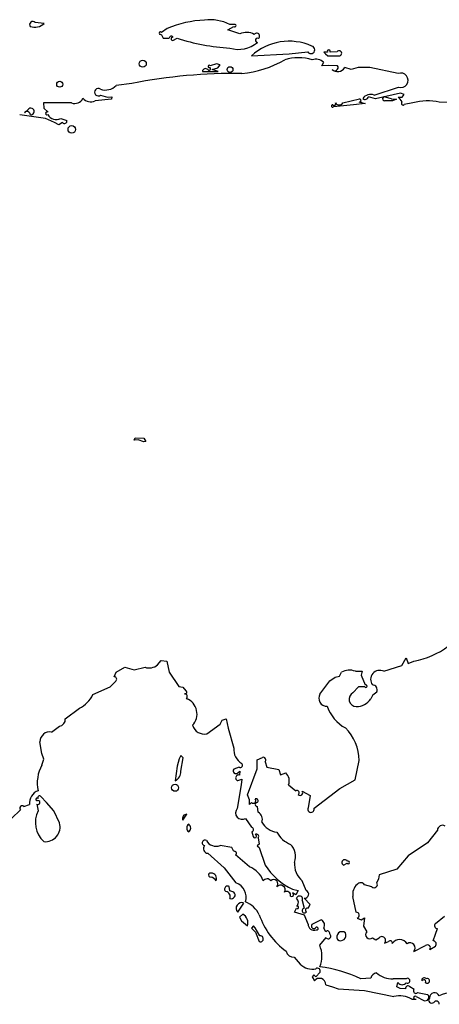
# Model space of a CAD drawing. Extents: x 0 to 10, y 0 to 4.8.
# Tile 10 of 11: x 7.2 to 8.2, y 2.2 to 4.7. Entities that reach past the tile are written whole.
import ezdxf

# ---------------------------------------------------------------- set-up
doc = ezdxf.new("R2010")
doc.units = 0

msp = doc.modelspace()

# ---------------------------------------------------------------- linework, layer by layer
at = {"layer": 'Default', "color": 7, "linetype": 'CONTINUOUS'}
for p, q in [((7.233118, 4.740327), (7.210221, 4.7425)), ((7.546958, 4.727524), (7.532661, 4.7175)), ((7.70194, 4.724016), (7.717559, 4.732552)), ((7.717347, 4.719191), (7.70194, 4.724016)), ((7.721131, 4.73787), (7.707064, 4.7375)), ((7.532352, 4.712609), (7.537311, 4.702852)), ((7.537311, 4.702852), (7.552564, 4.702576)), ((7.561417, 4.697016), (7.572768, 4.702506)), ((7.73274, 4.713339), (7.717347, 4.719191)), ((7.7625, 4.6575), (7.858926, 4.6625)), ((7.858926, 4.6625), (7.906419, 4.6675)), ((7.956631, 4.667152), (7.947217, 4.667058)), ((7.947217, 4.667058), (7.951645, 4.662446)), ((7.951645, 4.662446), (7.9575, 4.6575)), ((7.9575, 4.6575), (7.985991, 4.6575)), ((7.981234, 4.6675), (7.963471, 4.667142)), ((7.673543, 4.6375), (7.657221, 4.632333)), ((7.662263, 4.622843), (7.676621, 4.627151)), ((7.677441, 4.617446), (7.662263, 4.622843)), ((7.683115, 4.634598), (7.673543, 4.6375)), ((7.676621, 4.627151), (7.683115, 4.634598)), ((7.94273, 4.632331), (7.947624, 4.641082)), ((7.958478, 4.6325), (7.94273, 4.632331)), ((7.982588, 4.632398), (7.958478, 4.6325)), ((8.017198, 4.622492), (8.00077, 4.627668)), ((8.035078, 4.6275), (8.017198, 4.622492)), ((8.065294, 4.6275), (8.035078, 4.6275)), ((8.137406, 4.612379), (8.065294, 4.6275)), ((7.6375, 4.6175), (7.677441, 4.617446)), ((7.457303, 4.587115), (7.417273, 4.581943)), ((8.076057, 4.557132), (8.138301, 4.57784)), ((7.377437, 4.5575), (7.395317, 4.5525)), ((7.395317, 4.5525), (7.406148, 4.55287)), ((7.406148, 4.55287), (7.405028, 4.547222)), ((7.995915, 4.537647), (8.038331, 4.547551)), ((8.079295, 4.5475), (8.061449, 4.552977)), ((8.143481, 4.5625), (8.079295, 4.5475)), ((8.120262, 4.5475), (8.104133, 4.552506)), ((8.120262, 4.5475), (8.132897, 4.54675)), ((8.137317, 4.552257), (8.147274, 4.552333)), ((8.142709, 4.547059), (8.137317, 4.552257)), ((8.153001, 4.558662), (8.143481, 4.5625)), ((8.147274, 4.552333), (8.153001, 4.558662)), ((7.194239, 4.5225), (7.182606, 4.512409)), ((7.252615, 4.5375), (7.231258, 4.5376)), ((7.231258, 4.5376), (7.23213, 4.523715)), ((7.23213, 4.523715), (7.243033, 4.513837)), ((7.302684, 4.5375), (7.252615, 4.5375)), ((7.405028, 4.547222), (7.363283, 4.5425)), ((8.022939, 4.5325), (7.9725, 4.5275)), ((8.053085, 4.535782), (8.022939, 4.5325)), ((8.036877, 4.539816), (8.053085, 4.535782)), ((8.123175, 4.5425), (8.1025, 4.5425)), ((8.132897, 4.54675), (8.123175, 4.5425)), ((8.147821, 4.540389), (8.142709, 4.547059)), ((8.174944, 4.5375), (8.152727, 4.533059)), ((8.287159, 4.5375), (8.24243, 4.539649)), ((7.236887, 4.4975), (7.170615, 4.50731)), ((7.259275, 4.4875), (7.236887, 4.4975)), ((7.275346, 4.4975), (7.290877, 4.492861)), ((7.270648, 4.481902), (7.259275, 4.4875)), ((7.280124, 4.4875), (7.270648, 4.481902)), ((7.462868, 3.677268), (7.465563, 3.682697)), ((7.473126, 3.6775), (7.462868, 3.677268)), ((7.465563, 3.682697), (7.487738, 3.681807)), ((7.4875, 3.6725), (7.473126, 3.6775)), ((7.492971, 3.673524), (7.4875, 3.6725)), ((7.487738, 3.681807), (7.492971, 3.673524)), ((8.146568, 3.102145), (8.157705, 3.121165)), ((8.157705, 3.121165), (8.162752, 3.10732)), ((7.417431, 3.085349), (7.438937, 3.098049)), ((7.438937, 3.098049), (7.462697, 3.091106)), ((7.462697, 3.091106), (7.490738, 3.097672)), ((7.522698, 3.103889), (7.532303, 3.114432)), ((7.532303, 3.114432), (7.546301, 3.112869)), ((7.546301, 3.112869), (7.552741, 3.084747)), ((8.100684, 3.087152), (8.146568, 3.102145)), ((8.162752, 3.10732), (8.177669, 3.112785)), ((7.412195, 3.073108), (7.417431, 3.085349)), ((7.552741, 3.084747), (7.577264, 3.048155)), ((7.9625, 3.062463), (7.976262, 3.0726)), ((7.976262, 3.0726), (7.987814, 3.074677)), ((7.987814, 3.074677), (7.992502, 3.08499)), ((8.02803, 3.087214), (8.045441, 3.087826)), ((8.045441, 3.087826), (8.0425, 3.077382)), ((8.0425, 3.077382), (8.053177, 3.052263)), ((7.357662, 3.027617), (7.401844, 3.047264)), ((7.401844, 3.047264), (7.415947, 3.062325)), ((7.577264, 3.048155), (7.587269, 3.046905)), ((7.587269, 3.046905), (7.594837, 3.037468)), ((7.9375, 3.02925), (7.9625, 3.062463)), ((8.036144, 3.047616), (8.021997, 3.03228)), ((8.051867, 3.0475), (8.036144, 3.047616)), ((8.0725, 3.027434), (8.067236, 3.017042)), ((8.0725, 3.027434), (8.082804, 3.034763)), ((7.287131, 2.966296), (7.323433, 2.992738)), ((7.687709, 2.962639), (7.697867, 2.96601)), ((7.697867, 2.96601), (7.703069, 2.942272)), ((7.252111, 2.932302), (7.272283, 2.947017)), ((7.648644, 2.927412), (7.682512, 2.952512)), ((7.682512, 2.952512), (7.687709, 2.962639)), ((7.703069, 2.942272), (7.717416, 2.891384)), ((7.2275, 2.877536), (7.222497, 2.907316)), ((7.232541, 2.863233), (7.2275, 2.877536)), ((7.582108, 2.872761), (7.577867, 2.863994)), ((7.587963, 2.866508), (7.582108, 2.872761)), ((7.5825, 2.832387), (7.587963, 2.866508)), ((7.777137, 2.860907), (7.790875, 2.867653)), ((7.227488, 2.847869), (7.232541, 2.863233)), ((7.5725, 2.844796), (7.5675, 2.8075)), ((7.577867, 2.863994), (7.5725, 2.844796)), ((7.730893, 2.84265), (7.717333, 2.837274)), ((7.7775, 2.838671), (7.777137, 2.860907)), ((7.7975, 2.855836), (7.801761, 2.842458)), ((7.801761, 2.842458), (7.832739, 2.836586)), ((8.027481, 2.810094), (8.0375, 2.859374)), ((7.727741, 2.828327), (7.732554, 2.83244)), ((7.732554, 2.83244), (7.731879, 2.822267)), ((7.7522, 2.771913), (7.7775, 2.838671)), ((7.832739, 2.836586), (7.83717, 2.823234)), ((7.83717, 2.823234), (7.850278, 2.827809)), ((7.736777, 2.797261), (7.726335, 2.737277)), ((7.727738, 2.8082), (7.73764, 2.81232)), ((7.73764, 2.81232), (7.736777, 2.797261)), ((7.857507, 2.797493), (7.875694, 2.782321)), ((7.988222, 2.787828), (8.027481, 2.810094)), ((7.239023, 2.752321), (7.224982, 2.767773)), ((7.757628, 2.758944), (7.7522, 2.771913)), ((7.892141, 2.781515), (7.912788, 2.770108)), ((7.912788, 2.770108), (7.9075, 2.738929)), ((7.922566, 2.737557), (7.988222, 2.787828)), ((7.1815, 2.74214), (7.196121, 2.74713)), ((7.214793, 2.7478), (7.217577, 2.731443)), ((7.257655, 2.73082), (7.239023, 2.752321)), ((7.757471, 2.74753), (7.757628, 2.758944)), ((7.762456, 2.75245), (7.757471, 2.74753)), ((7.779727, 2.727446), (7.777683, 2.742243)), ((7.149986, 2.711875), (7.1725, 2.733557)), ((7.2725, 2.700251), (7.257655, 2.73082)), ((7.5875, 2.7075), (7.59761, 2.722367)), ((7.74783, 2.711762), (7.762403, 2.689505)), ((7.763951, 2.67769), (7.767334, 2.66578)), ((8.23754, 2.681777), (8.212545, 2.649777)), ((7.712191, 2.637708), (7.682608, 2.642592)), ((7.782662, 2.645813), (7.777228, 2.642083)), ((7.777228, 2.642083), (7.782355, 2.637608)), ((7.779854, 2.662471), (7.782662, 2.645813)), ((8.212545, 2.649777), (8.162561, 2.616581)), ((7.651417, 2.62273), (7.692676, 2.585958)), ((7.717428, 2.627588), (7.712191, 2.637708)), ((7.7573, 2.587895), (7.72213, 2.618841)), ((7.782355, 2.637608), (7.797451, 2.592556)), ((8.162561, 2.616581), (8.133622, 2.582727)), ((7.9975, 2.5925), (8.007418, 2.597398)), ((7.692676, 2.585958), (7.723151, 2.547186)), ((8.088563, 2.567731), (8.087286, 2.557358)), ((8.133622, 2.582727), (8.088563, 2.567731)), ((7.707621, 2.527398), (7.706105, 2.537869)), ((7.902487, 2.5275), (7.892565, 2.552428)), ((8.070341, 2.537271), (8.051692, 2.542451)), ((8.087286, 2.557358), (8.0825, 2.548042)), ((7.717611, 2.523823), (7.707621, 2.527398)), ((7.875887, 2.516927), (7.867322, 2.522253)), ((7.867721, 2.531316), (7.882239, 2.527685)), ((7.882239, 2.527685), (7.875887, 2.516927)), ((8.029904, 2.472481), (8.021984, 2.512401)), ((7.7275, 2.4725), (7.743067, 2.495933)), ((7.8925, 2.502089), (7.897497, 2.482497)), ((7.912733, 2.49213), (7.897425, 2.508542)), ((7.907735, 2.482495), (7.912733, 2.49213)), ((7.740534, 2.467701), (7.731875, 2.459975)), ((7.87237, 2.472659), (7.877666, 2.482619)), ((7.897717, 2.464572), (7.87237, 2.472659)), ((7.907585, 2.442394), (7.897717, 2.464572)), ((8.232368, 2.443973), (8.256037, 2.462312)), ((7.731875, 2.459975), (7.737352, 2.450909)), ((7.737352, 2.450909), (7.7525, 2.4375)), ((7.767468, 2.43753), (7.762481, 2.432023)), ((7.772345, 2.432613), (7.767468, 2.43753)), ((7.941007, 2.452867), (7.917145, 2.440774)), ((8.032775, 2.457334), (8.042596, 2.452625)), ((8.042596, 2.452625), (8.051489, 2.457861)), ((8.051489, 2.457861), (8.048904, 2.437304)), ((8.048904, 2.437304), (8.0575, 2.422539)), ((7.762481, 2.432023), (7.772785, 2.421973)), ((7.78432, 2.412369), (7.772345, 2.432613)), ((7.772785, 2.421973), (7.7825, 2.3975)), ((7.952365, 2.4227), (7.947432, 2.43152)), ((8.227181, 2.399624), (8.2325, 2.416748)), ((8.2325, 2.416748), (8.237849, 2.430694)), ((7.937046, 2.388456), (7.953356, 2.407554)), ((8.071807, 2.4075), (8.080443, 2.401888)), ((8.080443, 2.401888), (8.088518, 2.4075)), ((8.102148, 2.393398), (8.112589, 2.397578)), ((8.1775, 2.3725), (8.207455, 2.387449)), ((8.218143, 2.377187), (8.23269, 2.385617)), ((7.87155, 2.357856), (7.887436, 2.339677)), ((7.922213, 2.312707), (7.917492, 2.307808)), ((7.92746, 2.307462), (7.922213, 2.312707)), ((7.93786, 2.31914), (7.92746, 2.307462)), ((7.917492, 2.307808), (7.923583, 2.297135)), ((7.9525, 2.287513), (7.970054, 2.2825)), ((8.067863, 2.304082), (8.041902, 2.3025)), ((8.157569, 2.3025), (8.124828, 2.3025)), ((8.133667, 2.282131), (8.136831, 2.292871)), ((7.970054, 2.2825), (7.984205, 2.277144)), ((7.984205, 2.277144), (8.051356, 2.272868)), ((8.051356, 2.272868), (8.125878, 2.2575)), ((8.14229, 2.277943), (8.133667, 2.282131)), ((8.156166, 2.27713), (8.14229, 2.277943)), ((8.177837, 2.275554), (8.166762, 2.2825)), ((8.187088, 2.2675), (8.212291, 2.262639)), ((8.1726, 2.25051), (8.183074, 2.250878)), ((8.183762, 2.257603), (8.202643, 2.247572))]:
    msp.add_line(p, q, dxfattribs=at)
for centre, radius in [((7.485055, 4.637433), 0.009023), ((7.707894, 4.622523), 0.007371), ((7.272945, 4.585175), 0.007688), ((7.303772, 4.46986), 0.00967), ((7.567555, 2.789933), 0.008989)]:
    msp.add_circle(centre, radius, dxfattribs=at)
for centre, radius, start, end in [((7.658344, 4.45462), 0.29476, 93.044798, 112.202962), ((7.656276, 4.638786), 0.111013, 62.774421, 97.030825), ((7.204046, 4.737264), 0.008096, 40.29842, 216.042703), ((7.208703, 4.766476), 0.035775, 251.750593, 313.035548), ((7.720009, 4.734765), 0.003301, 222.10026, 430.11943), ((7.530226, 4.715199), 0.00335, 43.386748, 309.396965), ((7.558005, 4.702364), 0.005444, 20.835667, 177.772591), ((7.561061, 4.700933), 0.003933, 58.89967, 275.186912), ((7.734436, 5.198093), 0.52129, 251.93285, 267.038086), ((7.750318, 4.678295), 0.039205, 59.922084, 116.63849), ((7.776094, 4.707907), 0.007493, 309.673358, 504.84712), ((7.777984, 4.697372), 0.005577, 58.747068, 268.357432), ((7.72979, 4.747965), 0.073907, 252.446812, 310.536928), ((7.858988, 4.551561), 0.143294, 66.033498, 132.32679), ((7.91457, 4.673015), 0.009841, 214.08275, 434.533178), ((7.960054, 4.66919), 0.003984, 329.05564, 570.779315), ((7.882424, 4.526504), 0.12601, 73.782917, 106.020306), ((7.926729, 4.616747), 0.032075, 49.348344, 106.505801), ((7.986713, 4.663975), 0.006515, 263.634723, 507.238928), ((7.645515, 4.616846), 0.008042, 44.670401, 175.338141), ((7.654394, 4.624411), 0.003693, 211.160558, 422.758621), ((7.654889, 4.630446), 0.003, 38.982764, 293.485973), ((7.710669, 4.88654), 0.275402, 275.699258, 299.826741), ((7.975359, 4.627886), 0.008522, 216.155733, 391.97093), ((7.982646, 4.638546), 0.021138, 227.914059, 329.026479), ((7.718118, 3.267766), 1.344882, 89.152135, 101.182318), ((8.144234, 4.595275), 0.018417, 251.20678, 471.760307), ((7.371491, 4.564861), 0.009462, 53.83933, 308.933094), ((7.38983, 4.608485), 0.038179, 250.481503, 315.95609), ((7.310941, 4.5599), 0.023873, 249.76605, 333.599827), ((7.352411, 4.566915), 0.026727, 221.273431, 294.003079), ((8.038618, 4.543493), 0.004068, 244.659565, 454.054801), ((8.066417, 4.53692), 0.022393, 64.501769, 149.600814), ((8.052829, 4.555006), 0.008855, 229.710257, 346.756174), ((8.102616, 4.547617), 0.005119, 72.756456, 268.702019), ((7.199187, 4.515721), 0.008392, 258.403233, 486.124609), ((7.970076, 4.529558), 0.00318, 79.374548, 319.672372), ((7.974033, 4.535247), 0.004235, 217.252864, 393.232691), ((7.986721, 4.543083), 0.010681, 211.091481, 329.408178), ((8.149916, 4.536484), 0.004431, 118.218091, 309.37785), ((8.213079, 4.400615), 0.142098, 78.079466, 105.567481), ((7.189297, 4.50766), 0.008205, 358.881666, 504.633066), ((7.240731, 4.510828), 0.003789, 52.581367, 298.074911), ((7.263899, 4.518829), 0.024207, 207.944578, 298.222755), ((7.285138, 4.490907), 0.006062, 214.199015, 378.798531), ((8.136532, 3.325758), 0.21691, 280.932259, 331.825238), ((7.501654, 3.126813), 0.031118, 249.464001, 312.551022), ((8.012591, 3.048954), 0.041257, 68.025681, 119.139121), ((7.412624, 3.067213), 0.00591, 304.208758, 454.164641), ((8.090185, 3.06641), 0.023248, 63.153508, 216.930824), ((8.054707, 3.049281), 0.003352, 212.091089, 477.150806), ((8.071356, 3.039897), 0.012546, 335.8443, 448.879826), ((7.287013, 3.062715), 0.078887, 297.495361, 333.582124), ((7.591164, 3.022216), 0.007704, 320.331368, 444.701283), ((7.593739, 3.033528), 0.00409, 242.902453, 434.419984), ((7.58136, 2.978116), 0.042223, 317.136796, 428.120964), ((7.955278, 3.018585), 0.020732, 149.04196, 272.252479), ((8.030654, 3.015822), 0.018596, 117.745602, 268.664702), ((8.031215, 3.039859), 0.042639, 268.664702, 327.648974), ((8.050804, 3.030157), 0.100063, 198.824526, 241.107052), ((7.26977, 2.964309), 0.017474, 278.268619, 366.530809), ((7.64267, 2.958558), 0.031714, 196.79502, 280.858433), ((7.924379, 2.860683), 0.113129, 359.336937, 406.357055), ((7.247814, 2.907352), 0.025317, 80.227645, 180.081777), ((7.758497, 2.88779), 0.041238, 175.000183, 239.741489), ((7.792455, 2.860773), 0.007059, 315.615038, 462.934784), ((7.310336, 2.801783), 0.094803, 150.91389, 191.693354), ((7.733974, 2.847647), 0.005871, 238.339352, 410.390243), ((7.555825, 2.831501), 0.02669, 295.940205, 361.902649), ((7.722585, 2.832856), 0.006863, 139.930582, 318.698511), ((7.729486, 2.815329), 0.007339, 70.970745, 256.219751), ((7.832387, 2.807522), 0.027049, 338.235052, 408.58948), ((7.229174, 2.751358), 0.033323, 110.50821, 187.289243), ((7.21511, 2.760446), 0.003219, 40.84888, 287.53606), ((7.221472, 2.764865), 0.004558, 39.63813, 210.507069), ((7.878959, 2.777534), 0.005795, 305.180061, 484.2892), ((7.887147, 2.777237), 0.006575, 222.477351, 400.584395), ((7.176842, 2.738014), 0.006222, 41.526864, 225.751061), ((7.217313, 2.752336), 0.005188, 240.9471, 463.742273), ((7.767133, 2.757211), 0.006674, 225.50112, 401.27199), ((7.77461, 2.756922), 0.005297, 301.826161, 477.670281), ((7.777451, 2.747329), 0.005092, 90.540413, 272.613186), ((7.914764, 2.735282), 0.008128, 153.345851, 376.254447), ((7.277549, 2.701898), 0.066855, 153.772576, 227.63635), ((7.597014, 2.711901), 0.010483, 86.742134, 204.823677), ((7.739017, 2.72615), 0.016872, 138.737625, 301.489232), ((7.770973, 2.709938), 0.019575, 337.09229, 423.43388), ((7.235933, 2.690253), 0.037909, 264.803814, 375.291807), ((7.609085, 2.687166), 0.011696, 122.959076, 235.734166), ((7.595351, 2.687323), 0.012149, 306.04664, 412.646601), ((7.761682, 2.683401), 0.006146, 291.663783, 443.262029), ((7.834279, 2.728894), 0.052498, 210.412203, 262.842922), ((8.250881, 2.680822), 0.013375, 60.340168, 175.90696), ((7.771407, 2.666471), 0.004132, 189.623778, 439.438238), ((7.775507, 2.666023), 0.005614, 320.747731, 486.540316), ((7.885687, 2.706377), 0.065059, 207.035706, 249.221212), ((7.643772, 2.649338), 0.006979, 57.300189, 259.498808), ((7.652288, 2.63501), 0.012311, 142.661302, 265.94598), ((7.672331, 2.669065), 0.028397, 209.199686, 291.217785), ((7.832975, 2.615178), 0.042432, 338.667397, 405.706246), ((7.719305, 2.62296), 0.004994, 304.440033, 472.084415), ((7.738164, 2.533235), 0.057914, 19.169875, 70.705335), ((7.937945, 2.682831), 0.166998, 212.723198, 245.133536), ((7.928576, 2.595611), 0.056228, 175.787349, 230.174141), ((8.001225, 2.599041), 0.007527, 25.474305, 240.339287), ((8.009871, 2.599572), 0.003279, 221.545607, 484.386602), ((7.658364, 2.567366), 0.005314, 75.019781, 281.691354), ((7.65909, 2.558015), 0.0145, 337.644352, 447.439083), ((7.654687, 2.542082), 0.020636, 30.321685, 76.680506), ((7.701632, 2.531595), 0.007706, 54.516696, 237.712952), ((7.710105, 2.510608), 0.038834, 342.44241, 430.37009), ((7.802495, 2.54631), 0.011314, 33.031038, 148.323978), ((7.819615, 2.544805), 0.010823, 317.712461, 494.85674), ((7.836575, 2.52938), 0.012102, 330.818682, 497.712461), ((8.054079, 2.518769), 0.03272, 131.378652, 191.221021), ((8.041721, 2.535147), 0.01236, 36.225612, 138.60259), ((8.076095, 2.543025), 0.008136, 224.999044, 398.0723), ((7.695653, 2.512397), 0.01282, 337.541795, 441.641992), ((7.711134, 2.516542), 0.009745, 248.103245, 408.343467), ((7.853093, 2.516126), 0.00946, 343.199473, 488.988619), ((7.865172, 2.517567), 0.005155, 234.099223, 425.350061), ((7.885257, 2.505731), 0.008107, 333.307967, 523.631497), ((7.899135, 2.51824), 0.009848, 259.999118, 430.101878), ((7.737876, 2.482495), 0.014407, 68.878208, 223.928007), ((7.725782, 2.440735), 0.061953, 23.722414, 69.842877), ((7.868877, 2.497346), 0.013704, 312.635476, 411.12588), ((7.879988, 2.484721), 0.003132, 222.160898, 485.71715), ((7.727638, 2.445121), 0.026003, 342.957826, 420.269205), ((7.965525, 2.529669), 0.193895, 199.276428, 233.971078), ((7.897954, 2.476566), 0.005948, 94.414293, 324.723633), ((7.90571, 2.477583), 0.005313, 67.590011, 236.926016), ((8.030366, 2.464723), 0.007772, 288.060977, 453.406981), ((7.922487, 2.441445), 0.014933, 176.355332, 290.866499), ((7.921798, 2.436884), 0.006065, 140.096416, 313.717728), ((7.934586, 2.439294), 0.015015, 328.820221, 424.682083), ((8.238044, 2.438545), 0.007853, 136.273797, 268.579621), ((7.785247, 2.40471), 0.007715, 249.143528, 456.897901), ((7.929308, 2.43087), 0.003697, 246.02947, 513.836261), ((7.956836, 2.418799), 0.005934, 341.902313, 498.897163), ((7.958725, 2.41147), 0.006646, 216.101298, 415.64329), ((7.993866, 2.409485), 0.013341, 50.000095, 211.572146), ((7.990528, 2.413354), 0.0135, 233.50967, 388.062571), ((8.064654, 2.415021), 0.010379, 133.577211, 313.563239), ((7.867492, 2.360218), 0.075068, 338.843802, 382.097203), ((8.09549, 2.4006), 0.009809, 312.755931, 495.295111), ((8.116931, 2.39402), 0.005613, 346.079728, 500.661325), ((8.141249, 2.379521), 0.022999, 33.370822, 145.132372), ((8.167647, 2.381183), 0.013133, 318.613685, 483.194838), ((8.212215, 2.38171), 0.007456, 322.658169, 489.673434), ((8.226144, 2.391129), 0.008557, 319.896519, 443.044375), ((7.870128, 2.376884), 0.01908, 192.167516, 274.274298), ((7.918247, 2.372257), 0.044841, 226.598314, 281.595156), ((7.931272, 2.32225), 0.007285, 334.73454, 483.41753), ((7.899219, 2.00935), 0.32603, 64.046596, 83.256977), ((8.085358, 2.300351), 0.017888, 102.012001, 167.960896), ((8.122373, 2.364044), 0.061593, 228.592341, 272.283761), ((7.936527, 2.287773), 0.015975, 359.068575, 504.125216), ((8.147515, 2.300781), 0.013294, 216.515952, 321.468983), ((8.161353, 2.297625), 0.006172, 236.138395, 487.821409), ((8.203514, 2.299363), 0.005739, 33.698068, 202.406755), ((8.20295, 2.295029), 0.005205, 330.932558, 515.653815), ((8.211429, 2.297246), 0.006161, 230.376752, 480.645561), ((8.162375, 2.278018), 0.006272, 45.613229, 188.139851), ((8.1825, 2.271569), 0.006133, 139.48611, 318.433323), ((8.206854, 2.255498), 0.008975, 242.019887, 412.716932), ((8.23021, 2.254441), 0.012811, 19.547785, 184.736866), ((8.275305, 2.201353), 0.066199, 60.900298, 119.922993), ((8.139682, 2.19013), 0.06877, 61.401667, 101.57943), ((8.18105, 2.254483), 0.004134, 49.013902, 299.309683), ((8.222785, 2.247975), 0.007601, 134.649404, 313.920408), ((8.234411, 2.237494), 0.008089, 0.042553, 141.765561)]:
    msp.add_arc(centre, radius, start, end, dxfattribs=at)

doc.saveas('drawing.dxf')
